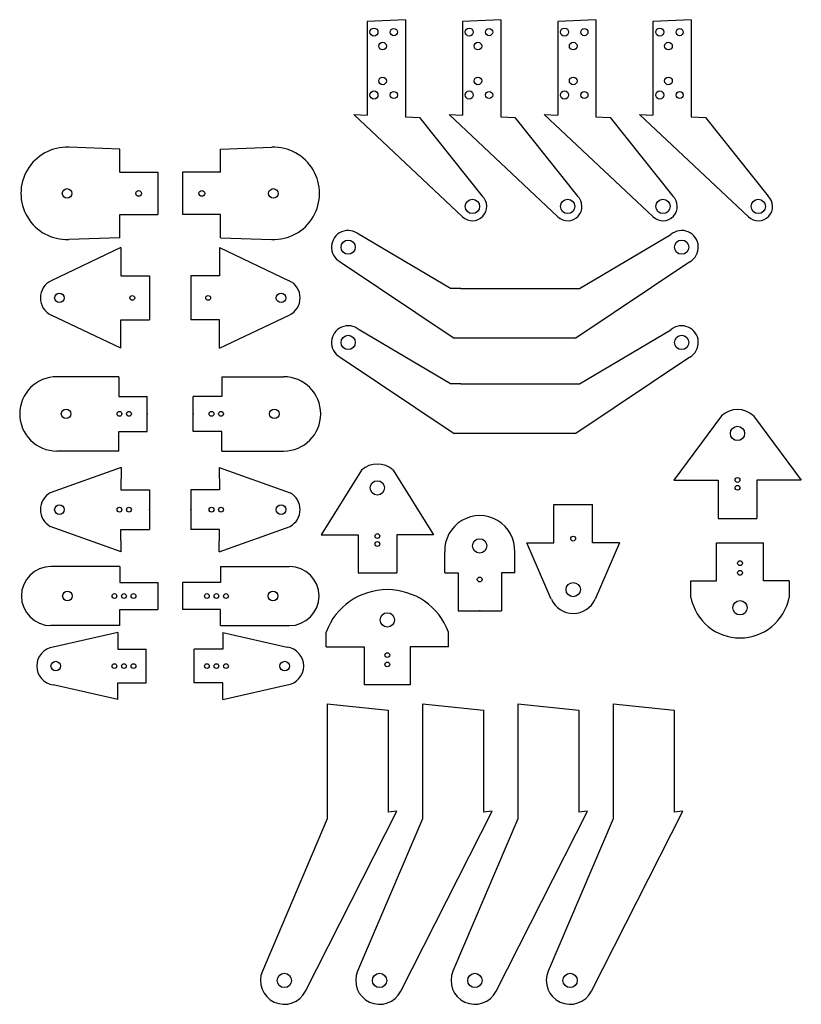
# Model space of a CAD drawing. Header units: millimetres. Extents: x -29 to 135, y -185 to 21.
import ezdxf

# ---------------------------------------------------------------- set-up
doc = ezdxf.new("R2010")
doc.units = ezdxf.units.MM
doc.header["$PDSIZE"] = -1

msp = doc.modelspace()

# ---------------------------------------------------------------- linework, layer by layer
at = {"color": 7, "linetype": 'Continuous'}
for p, q in [((52.33, 21.23), (44.3, 20.85)), ((44.3, 20.85), (44.3, 1.22)), ((52.33, 21.23), (52.33, 0.83)), ((72.33, 21.23), (64.3, 20.85)), ((64.3, 20.85), (64.3, 1.22)), ((72.33, 21.23), (72.33, 0.83)), ((92.33, 21.23), (84.3, 20.85)), ((84.3, 20.85), (84.3, 1.22)), ((92.33, 21.23), (92.33, 0.83)), ((112.33, 21.23), (104.3, 20.85)), ((104.3, 20.85), (104.3, 1.22)), ((112.33, 21.23), (112.33, 0.83)), ((41.49, 1.36), (64.35, -20.16)), ((41.49, 1.36), (44.3, 1.22)), ((52.33, 0.83), (55.32, 0.71)), ((55.32, 0.71), (68.46, -15.79)), ((61.49, 1.36), (84.35, -20.16)), ((61.49, 1.36), (64.3, 1.22)), ((72.33, 0.83), (75.32, 0.71)), ((75.32, 0.71), (88.46, -15.79)), ((81.49, 1.36), (104.35, -20.16)), ((81.49, 1.36), (84.3, 1.22)), ((92.33, 0.83), (95.32, 0.71)), ((95.32, 0.71), (108.46, -15.79)), ((101.49, 1.36), (124.35, -20.16)), ((101.49, 1.36), (104.3, 1.22)), ((112.33, 0.83), (115.32, 0.71)), ((115.32, 0.71), (128.46, -15.79)), ((-7.61, -5.92), (-18.34, -5.55)), ((-7.61, -10.79), (-7.61, -5.92)), ((13.54, -5.92), (24.28, -5.55)), ((13.54, -10.79), (13.54, -5.92)), ((-7.61, -10.79), (0.39, -10.79)), ((0.39, -10.79), (0.39, -19.67)), ((13.54, -10.79), (5.54, -10.79)), ((5.54, -10.79), (5.54, -19.67)), ((-7.61, -19.67), (0.39, -19.67)), ((-7.61, -24.53), (-7.61, -19.67)), ((13.54, -19.67), (5.54, -19.67)), ((13.54, -24.53), (13.54, -19.67)), ((-7.61, -24.53), (-18.34, -24.91)), ((13.54, -24.53), (24.28, -24.91)), ((61.79, -35.17), (42.61, -23.87)), ((88.86, -35.17), (108.04, -23.87)), ((-7.37, -26.56), (-22.02, -33.55)), ((-7.37, -26.56), (-7.37, -32.53)), ((13.31, -26.56), (27.95, -33.55)), ((13.31, -26.56), (13.31, -32.53)), ((38.61, -29.57), (62.55, -45.62)), ((112.04, -29.57), (88.1, -45.62)), ((-7.37, -32.53), (-1.37, -32.53)), ((-1.37, -32.53), (-1.37, -41.78)), ((13.31, -32.53), (7.31, -32.53)), ((7.31, -32.53), (7.31, -41.78)), ((63.96, -35.17), (61.79, -35.17)), ((63.96, -35.17), (86.69, -35.17)), ((86.69, -35.17), (88.86, -35.17)), ((-7.37, -47.75), (-22.02, -40.77)), ((13.31, -47.75), (27.95, -40.77)), ((-7.37, -47.75), (-7.37, -41.78)), ((-7.37, -41.78), (-1.37, -41.78)), ((13.31, -41.78), (7.31, -41.78)), ((13.31, -47.75), (13.31, -41.78)), ((61.79, -55.17), (42.61, -43.87)), ((88.86, -55.17), (108.04, -43.87)), ((88.1, -45.62), (62.55, -45.62)), ((38.61, -49.57), (62.55, -65.62)), ((112.04, -49.57), (88.1, -65.62)), ((-7.85, -53.71), (-20.83, -53.71)), ((-7.85, -53.71), (-7.85, -57.83)), ((13.79, -53.71), (26.76, -53.71)), ((13.79, -53.71), (13.79, -57.83)), ((63.96, -55.17), (61.79, -55.17)), ((63.96, -55.17), (86.69, -55.17)), ((86.69, -55.17), (88.86, -55.17)), ((-7.85, -57.83), (-1.85, -57.83)), ((-1.85, -65.19), (-1.85, -57.83)), ((7.79, -65.19), (7.79, -57.83)), ((13.79, -57.83), (7.79, -57.83)), ((118.7, -61.89), (108.65, -75.45)), ((125.39, -61.89), (135.43, -75.45)), ((-7.85, -65.19), (-1.85, -65.19)), ((-7.85, -69.31), (-7.85, -65.19)), ((13.79, -65.19), (7.79, -65.19)), ((13.79, -69.31), (13.79, -65.19)), ((88.1, -65.62), (62.55, -65.62)), ((-7.85, -69.31), (-20.83, -69.31)), ((13.79, -69.31), (26.76, -69.31)), ((-7.33, -72.73), (-22.21, -78.1)), ((-7.33, -72.73), (-7.37, -77.47)), ((13.27, -72.73), (28.15, -78.1)), ((13.27, -72.73), (13.31, -77.47)), ((43.1, -73.33), (34.67, -86.87)), ((49.79, -73.33), (58.23, -86.87)), ((108.65, -75.45), (118, -75.45)), ((118, -75.45), (118, -83.45)), ((126.08, -75.45), (126.08, -83.45)), ((135.43, -75.45), (126.08, -75.45)), ((-7.37, -77.47), (-1.37, -77.47)), ((-1.37, -77.47), (-1.37, -85.75)), ((13.31, -77.47), (7.31, -77.47)), ((7.31, -77.47), (7.31, -85.75)), ((83.51, -88.55), (83.51, -80.55)), ((83.51, -80.55), (91.59, -80.55)), ((91.59, -88.55), (91.59, -80.55)), ((118, -83.45), (126.08, -83.45)), ((-7.33, -90.48), (-22.21, -85.12)), ((-7.33, -90.48), (-7.37, -85.75)), ((-7.37, -85.75), (-1.37, -85.75)), ((13.31, -85.75), (7.31, -85.75)), ((13.27, -90.48), (28.15, -85.12)), ((13.27, -90.48), (13.31, -85.75)), ((34.67, -86.87), (42.39, -86.87)), ((42.39, -86.87), (42.39, -94.87)), ((58.23, -86.87), (50.51, -86.87)), ((50.51, -86.87), (50.51, -94.87)), ((82.96, -100.39), (77.81, -88.55)), ((77.81, -88.55), (83.51, -88.55)), ((97.29, -88.55), (91.59, -88.55)), ((97.29, -88.55), (92.13, -100.39)), ((117.65, -96.54), (117.65, -88.54)), ((117.65, -88.54), (127.48, -88.54)), ((127.48, -96.54), (127.48, -88.54)), ((60.58, -94.87), (60.58, -90.5)), ((75.27, -94.87), (75.27, -90.5)), ((-7.61, -93.54), (-22.06, -93.54)), ((-7.61, -93.54), (-7.61, -96.93)), ((13.54, -93.54), (27.99, -93.54)), ((13.54, -93.54), (13.54, -96.93)), ((42.39, -94.87), (50.51, -94.87)), ((60.58, -94.87), (63.38, -94.87)), ((63.38, -94.87), (63.38, -102.87)), ((72.47, -94.87), (72.47, -102.87)), ((75.27, -94.87), (72.47, -94.87)), ((-7.61, -96.93), (0.39, -96.93)), ((0.39, -96.93), (0.39, -102.56)), ((5.54, -96.93), (5.54, -102.56)), ((13.54, -96.93), (5.54, -96.93)), ((112.26, -96.54), (117.65, -96.54)), ((112.26, -100.05), (112.26, -96.54)), ((132.87, -96.54), (127.48, -96.54)), ((132.87, -96.54), (132.87, -100.05)), ((-7.61, -102.56), (0.39, -102.56)), ((-7.61, -105.95), (-7.61, -102.56)), ((13.54, -102.56), (5.54, -102.56)), ((13.54, -105.95), (13.54, -102.56)), ((63.38, -102.87), (72.47, -102.87)), ((-7.61, -105.95), (-22.06, -105.95)), ((-8.06, -107.38), (-21.57, -110.47)), ((-8.06, -107.38), (-8.06, -110.88)), ((13.54, -105.95), (27.99, -105.95)), ((13.99, -107.38), (27.5, -110.47)), ((13.99, -107.38), (13.99, -110.88)), ((35.68, -110.4), (35.68, -107.3)), ((61.37, -110.4), (61.37, -107.3)), ((-8.06, -110.88), (-2.06, -110.88)), ((-2.06, -117.99), (-2.06, -110.88)), ((7.99, -117.99), (7.99, -110.88)), ((13.99, -110.88), (7.99, -110.88)), ((35.68, -110.4), (43.71, -110.4)), ((43.71, -110.4), (43.71, -118.4)), ((53.34, -110.4), (53.34, -118.4)), ((61.37, -110.4), (53.34, -110.4)), ((-8.06, -121.49), (-21.57, -118.4)), ((-8.06, -117.99), (-2.06, -117.99)), ((-8.06, -121.49), (-8.06, -117.99)), ((13.99, -117.99), (7.99, -117.99)), ((13.99, -121.49), (13.99, -117.99)), ((13.99, -121.49), (27.5, -118.4)), ((53.34, -118.4), (43.71, -118.4)), ((35.91, -122.36), (35.91, -144.47)), ((35.91, -122.36), (48.73, -123.73)), ((48.73, -123.73), (48.73, -145.09)), ((55.91, -122.36), (55.91, -144.47)), ((55.91, -122.36), (68.73, -123.73)), ((68.73, -123.73), (68.73, -145.09)), ((75.91, -122.36), (75.91, -144.47)), ((75.91, -122.36), (88.73, -123.73)), ((88.73, -123.73), (88.73, -145.09)), ((95.91, -122.36), (95.91, -144.47)), ((95.91, -122.36), (108.73, -123.73)), ((108.73, -123.73), (108.73, -145.09)), ((35.91, -144.47), (35.91, -146.47)), ((55.91, -144.47), (55.91, -146.47)), ((75.91, -144.47), (75.91, -146.47)), ((95.91, -144.47), (95.91, -146.47)), ((35.91, -146.47), (22.31, -178.48)), ((31.37, -182.7), (50.56, -144.87)), ((55.91, -146.47), (42.31, -178.48)), ((50.56, -144.87), (48.73, -145.09)), ((51.37, -182.7), (70.56, -144.87)), ((75.91, -146.47), (62.31, -178.48)), ((70.56, -144.87), (68.73, -145.09)), ((71.37, -182.7), (90.56, -144.87)), ((95.91, -146.47), (82.31, -178.48)), ((90.56, -144.87), (88.73, -145.09)), ((91.37, -182.7), (110.56, -144.87)), ((110.56, -144.87), (108.73, -145.09))]:
    msp.add_line(p, q, dxfattribs=at)
for centre, radius in [((45.73, 18.63), 0.847), ((49.9, 18.63), 0.757), ((65.73, 18.63), 0.847), ((69.9, 18.63), 0.757), ((85.73, 18.63), 0.847), ((89.9, 18.63), 0.757), ((105.73, 18.63), 0.847), ((109.9, 18.63), 0.757), ((47.55, 15.68), 0.805), ((67.55, 15.68), 0.805), ((87.55, 15.68), 0.805), ((107.55, 15.68), 0.805), ((47.55, 8.38), 0.805), ((67.55, 8.38), 0.805), ((87.55, 8.38), 0.805), ((107.55, 8.38), 0.805), ((45.73, 5.42), 0.847), ((65.73, 5.42), 0.847), ((85.73, 5.42), 0.847), ((105.73, 5.42), 0.847), ((49.9, 5.42), 0.757), ((69.9, 5.42), 0.757), ((89.9, 5.42), 0.757), ((109.9, 5.42), 0.757), ((-18.68, -15.23), 1), ((24.62, -15.23), 1), ((-3.66, -15.23), 0.6), ((9.6, -15.23), 0.6), ((66.4, -17.97), 1.5), ((86.4, -17.97), 1.5), ((106.4, -17.97), 1.5), ((126.4, -17.97), 1.5), ((40.32, -26.52), 1.5), ((110.32, -26.52), 1.5), ((-20.29, -37.16), 1), ((-4.99, -37.16), 0.5), ((10.93, -37.16), 0.5), ((26.23, -37.16), 1), ((40.32, -46.52), 1.5), ((110.32, -46.52), 1.5), ((-18.89, -61.5), 1), ((-7.69, -61.5), 0.5), ((-5.69, -61.5), 0.5), ((11.63, -61.5), 0.5), ((13.63, -61.5), 0.5), ((24.82, -61.5), 1), ((122.04, -65.61), 1.5), ((46.45, -77.04), 1.5), ((122.04, -75.38), 0.5), ((122.04, -77.01), 0.5), ((-20.29, -81.61), 1), ((-7.69, -81.61), 0.5), ((-5.69, -81.61), 0.5), ((11.63, -81.61), 0.5), ((13.63, -81.61), 0.5), ((26.23, -81.61), 1), ((46.45, -87.15), 0.5), ((46.45, -88.82), 0.5), ((67.93, -89.21), 1.5), ((87.55, -87.69), 0.5), ((122.57, -92.84), 0.5), ((122.57, -94.87), 0.5), ((67.93, -96.27), 0.5), ((87.55, -98.39), 1.5), ((-18.61, -99.74), 1), ((24.54, -99.74), 1), ((-8.74, -99.74), 0.5), ((-6.74, -99.74), 0.5), ((-4.74, -99.74), 0.5), ((10.67, -99.74), 0.5), ((12.67, -99.74), 0.5), ((14.67, -99.74), 0.5), ((122.57, -102.2), 1.5), ((48.53, -104.75), 1.5), ((-21.06, -114.44), 1), ((26.99, -114.44), 1), ((48.53, -112.13), 0.5), ((48.53, -114.09), 0.5), ((-8.74, -114.44), 0.5), ((-6.74, -114.44), 0.5), ((-4.74, -114.44), 0.5), ((10.67, -114.44), 0.5), ((12.67, -114.44), 0.5), ((14.67, -114.44), 0.5), ((26.91, -180.43), 1.5), ((46.91, -180.43), 1.5), ((66.91, -180.43), 1.5), ((86.91, -180.43), 1.5)]:
    msp.add_circle(centre, radius, dxfattribs=at)
for centre, radius, start, end in [((-18.68, -15.23), 9.69, 87.9997, 272.0003), ((24.62, -15.23), 9.69, 267.9997, 92.0003), ((66.4, -17.97), 3, 226.7177, 46.7177), ((86.4, -17.97), 3, 226.7177, 46.7177), ((106.4, -17.97), 3, 226.7177, 46.7177), ((126.4, -17.97), 3, 226.7177, 46.7177), ((40.32, -26.52), 3.5, 49.186, 240.6549), ((110.32, -26.52), 3.5, 299.3451, 130.814), ((-20.29, -37.16), 4, 115.4957, 244.5043), ((26.23, -37.16), 4, 295.4957, 64.5043), ((40.32, -46.52), 3.5, 49.186, 240.6549), ((110.32, -46.52), 3.5, 299.3451, 130.814), ((-20.83, -61.51), 7.8, 90, 270), ((26.76, -61.51), 7.8, 270, 90), ((122.04, -65.61), 5, 48.012, 131.988), ((46.45, -77.04), 5, 48.012, 131.988), ((-20.29, -81.61), 4, 118.6764, 241.3236), ((26.23, -81.61), 4, 298.6764, 61.3236), ((67.93, -90.22), 7.35, 357.7725, 182.2275), ((-22.06, -99.74), 6.21, 90, 270), ((27.99, -99.74), 6.21, 270, 90), ((48.53, -112.13), 13.73, 20.6318, 159.3682), ((87.55, -98.39), 5, 203.5318, 336.4682), ((122.57, -98.04), 10.5, 191.0218, 348.9782), ((-21.06, -114.44), 4, 97.3242, 262.6758), ((26.99, -114.44), 4, 277.3242, 82.6758), ((26.91, -180.43), 5, 156.9749, 333.1011), ((46.91, -180.43), 5, 156.9749, 333.1011), ((66.91, -180.43), 5, 156.9749, 333.1011), ((86.91, -180.43), 5, 156.9749, 333.1011)]:
    msp.add_arc(centre, radius, start, end, dxfattribs=at)
for p in [(-1.85, -61.51), (7.79, -61.51), (-1.37, -81.61), (7.31, -81.61), (67.93, -102.87)]:
    msp.add_point(p, dxfattribs=at)

doc.saveas('drawing.dxf')
